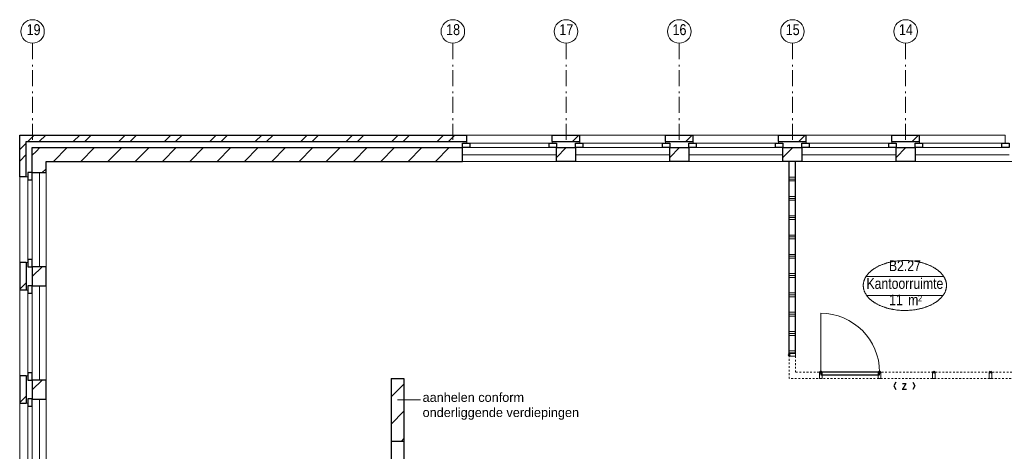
# Model space of a CAD drawing. Header units: millimetres. Extents: x -75976 to 232306, y 42824 to 140527.
# Tile 55 of 199: x 113807 to 129116, y 89906 to 96611. Entities that reach past the tile are written whole.
import ezdxf
from ezdxf.enums import TextEntityAlignment as Align

# ---------------------------------------------------------------- set-up
doc = ezdxf.new("R2010")
doc.units = ezdxf.units.MM
doc.header["$LTSCALE"] = 400
doc.header["$PDMODE"] = 3
doc.header["$PDSIZE"] = 15
doc.linetypes.add('STYLE_06', pattern=[1.041641, 0.625, -0.208282, 0.069427, -0.138931])
doc.linetypes.add('STYLE_21', pattern=[0.138889, 0.069444, -0.069444])
for name, color, linetype, lineweight in [('Buitenkozijnen', 140, 'Continuous', 15), ('Interieur-deur', 43, 'Continuous', 9), ('Interieur-scheidingswand-vertikaal', 5, 'Continuous', 25), ('Interieur-systeemwand glas', 140, 'STYLE_21', 15), ('Kozijnmerken', 43, 'Continuous', 9), ('mat-baksteen', 5, 'Continuous', 25), ('mat-beton (ihwg)', 5, 'Continuous', 25), ('mat-kalkzandsteen', 5, 'Continuous', 25), ('None', 7, 'Continuous', 9), ('Ruimtenummers', 5, 'Continuous', 25)]:
    doc.layers.add(name, color=color, linetype=linetype, lineweight=lineweight)
doc.styles.add('Arial', font='arial.ttf', dxfattribs={"height": 176.388889})
doc.styles.add('Arial Narrow', font='ARIALN.TTF', dxfattribs={"height": 222.25})
doc.styles.add('Arial Narrow (bold)', font='ARIALNB.TTF', dxfattribs={"height": 172.861111})

# ---------------------------------------------------------------- blocks, each defined once
blk = doc.blocks.new('*X303')
at = {"layer": 'None', "lineweight": 9}
for p, q in [((-50109, 4621), (-49909, 4821)), ((-50109, 4197), (-49909, 4397)), ((-49947, 3935), (-49909, 3973))]:
    blk.add_line(p, q, dxfattribs=at)
blk = doc.blocks.new('*X55')
at = {"layer": 'None', "lineweight": 9}
blk.add_line((-148.5, -148.5), (4, 4), dxfattribs=at)
blk = doc.blocks.new('*X56')
at = {"layer": 'None', "lineweight": 9}
blk.add_line((100, 100), (200, 200), dxfattribs=at)
blk = doc.blocks.new('Penant best-uitbr  (2D)')
at = {"layer": 'mat-baksteen', "lineweight": 25}
for p, q in [((-215, 200), (215, 200)), ((-215, 100), (-215, 200)), ((215, 100), (215, 200)), ((-215, 100), (215, 100))]:
    blk.add_line(p, q, dxfattribs=at)
at = {"layer": 'mat-kalkzandsteen', "lineweight": 25}
blk.add_lwpolyline([(-148.5, 4), (148.5, 4), (148.5, -210), (-148.5, -210)], close=True, dxfattribs=at)
at = {"layer": 'mat-baksteen'}
blk.add_blockref('*X56', (0, 0), dxfattribs=at)
at = {"layer": 'mat-kalkzandsteen'}
blk.add_blockref('*X55', (0, 0), dxfattribs=at)
blk = doc.blocks.new('Gevelpui best-uitbr 1330 (2D)')
at = {"layer": 'Buitenkozijnen', "lineweight": 15}
for p, q in [((-731.5, 71), (731.5, 71)), ((-731.5, 4), (-731.5, 71)), ((-731.5, 4), (731.5, 4)), ((731.5, 4), (731.5, 71))]:
    blk.add_line(p, q, dxfattribs=at)
at = {"layer": 'Buitenkozijnen', "color": 92, "lineweight": 25}
for points in [[(-731.5, 71), (-617.5, 71), (-617.5, 4), (-731.5, 4)], [(617.5, 71), (731.5, 71), (731.5, 4), (617.5, 4)]]:
    blk.add_lwpolyline(points, close=True, dxfattribs=at)
at = {"layer": 'None', "color": 43, "linetype": 'Continuous', "lineweight": 9}
blk.add_line((-731.5, -107), (731.5, -107), dxfattribs=at)
at = {"layer": 'None', "color": 43, "linetype": 'Continuous', "lineweight": 9, "flags": 128}
blk.add_lwpolyline([(-665, 71), (-665, 200), (665, 200), (665, 71)], dxfattribs=at)
blk = doc.blocks.new('*X925')
at = {"layer": 'None', "lineweight": 9}
for p, q in [((-55757, 8590), (-55657, 8690)), ((-55580, 8590), (-55480, 8690)), ((-55050, 8590), (-54950, 8690)), ((-54873, 8590), (-54773, 8690)), ((-54343, 8590), (-54243, 8690)), ((-54166, 8590), (-54066, 8690)), ((-53635, 8590), (-53535, 8690)), ((-53459, 8590), (-53359, 8690)), ((-52928, 8590), (-52828, 8690)), ((-52752, 8590), (-52652, 8690)), ((-52221, 8590), (-52121, 8690)), ((-52045, 8590), (-51945, 8690)), ((-51514, 8590), (-51414, 8690)), ((-51338, 8590), (-51238, 8690)), ((-50807, 8590), (-50707, 8690)), ((-50631, 8590), (-50531, 8690)), ((-50100, 8590), (-50000, 8690)), ((-49923, 8590), (-49823, 8690)), ((-49393, 8590), (-49293, 8690)), ((-49216, 8590), (-49116, 8690))]:
    blk.add_line(p, q, dxfattribs=at)
blk = doc.blocks.new('*X926')
at = {"layer": 'None', "lineweight": 9}
for p, q in [((-55884, 8463), (-55784, 8563)), ((-55884, 8286), (-55784, 8386))]:
    blk.add_line(p, q, dxfattribs=at)
blk = doc.blocks.new('*X927')
at = {"layer": 'None', "lineweight": 9}
for p, q in [((-55629, 8435), (-55570, 8494)), ((-55360, 8280), (-55146, 8494)), ((-54935, 8280), (-54721, 8494)), ((-54511, 8280), (-54297, 8494)), ((-54087, 8280), (-53873, 8494)), ((-53663, 8280), (-53449, 8494)), ((-53238, 8280), (-53024, 8494)), ((-52814, 8280), (-52600, 8494)), ((-52390, 8280), (-52176, 8494)), ((-51965, 8280), (-51751, 8494)), ((-51541, 8280), (-51327, 8494)), ((-51117, 8280), (-50903, 8494)), ((-50693, 8280), (-50479, 8494)), ((-50268, 8280), (-50054, 8494)), ((-49844, 8280), (-49630, 8494)), ((-49420, 8280), (-49206, 8494))]:
    blk.add_line(p, q, dxfattribs=at)
blk = doc.blocks.new('*X928')
at = {"layer": 'None', "lineweight": 9}
for p, q in [((-55688, 8376), (-55629, 8435)), ((-55539, 8101), (-55474, 8166))]:
    blk.add_line(p, q, dxfattribs=at)
blk = doc.blocks.new('*X1103')
at = {"layer": 'None', "lineweight": 9}
for p, q in [((10510, 0), (10610, 0)), ((10510, -240), (10610, -240)), ((10510, -270), (10610, -270)), ((10510, -300), (10610, -300)), ((10510, -540), (10610, -540)), ((10510, -570), (10610, -570)), ((10510, -600), (10610, -600)), ((10510, -840), (10610, -840)), ((10510, -870), (10610, -870)), ((10510, -900), (10610, -900)), ((10510, -1140), (10610, -1140)), ((10510, -1170), (10610, -1170)), ((10510, -1200), (10610, -1200)), ((10510, -1440), (10610, -1440)), ((10510, -1470), (10610, -1470)), ((10510, -1500), (10610, -1500)), ((10510, -1740), (10610, -1740)), ((10510, -1770), (10610, -1770)), ((10510, -1800), (10610, -1800)), ((10510, -2040), (10610, -2040)), ((10510, -2070), (10610, -2070)), ((10510, -2100), (10610, -2100)), ((10510, -2340), (10610, -2340)), ((10510, -2370), (10610, -2370)), ((10510, -2400), (10610, -2400)), ((10510, -2640), (10610, -2640)), ((10510, -2670), (10610, -2670)), ((10510, -2700), (10610, -2700)), ((10510, -2940), (10610, -2940)), ((10510, -2970), (10610, -2970))]:
    blk.add_line(p, q, dxfattribs=at)
blk = doc.blocks.new('systeemwandstijl 880 hoh')
at = {"layer": 'Interieur-systeemwand glas', "color": 43, "linetype": 'Continuous', "lineweight": 9}
blk.add_lwpolyline([(0, 20), (100, 20), (100, -20), (0, -20)], close=True, dxfattribs=at)
at = {"layer": 'Interieur-systeemwand glas', "color": 43, "linetype": 'Continuous', "lineweight": 15}
blk.add_point((0, 0), dxfattribs=at)
blk = doc.blocks.new('*X1104')
at = {"layer": 'None', "lineweight": 9}
for p, q in [((6990, 0), (7090, 0)), ((6990, -240), (7090, -240)), ((6990, -270), (7090, -270)), ((6990, -300), (7090, -300)), ((6990, -540), (7090, -540)), ((6990, -570), (7090, -570)), ((6990, -600), (7090, -600)), ((6990, -840), (7090, -840)), ((6990, -870), (7090, -870)), ((6990, -900), (7090, -900)), ((6990, -1140), (7090, -1140)), ((6990, -1170), (7090, -1170)), ((6990, -1200), (7090, -1200)), ((6990, -1440), (7090, -1440)), ((6990, -1470), (7090, -1470)), ((6990, -1500), (7090, -1500)), ((6990, -1740), (7090, -1740)), ((6990, -1770), (7090, -1770)), ((6990, -1800), (7090, -1800)), ((6990, -2040), (7090, -2040)), ((6990, -2070), (7090, -2070)), ((6990, -2100), (7090, -2100)), ((6990, -2340), (7090, -2340)), ((6990, -2370), (7090, -2370)), ((6990, -2400), (7090, -2400)), ((6990, -2640), (7090, -2640)), ((6990, -2670), (7090, -2670)), ((6990, -2700), (7090, -2700)), ((6990, -2940), (7090, -2940)), ((6990, -2970), (7090, -2970))]:
    blk.add_line(p, q, dxfattribs=at)
blk = doc.blocks.new('*X1105')
at = {"layer": 'None', "lineweight": 9}
for p, q in [((-50, 0), (50, 0)), ((-50, -240), (50, -240)), ((-50, -270), (50, -270)), ((-50, -300), (50, -300)), ((-50, -540), (50, -540)), ((-50, -570), (50, -570)), ((-50, -600), (50, -600)), ((-50, -840), (50, -840)), ((-50, -870), (50, -870)), ((-50, -900), (50, -900)), ((-50, -1140), (50, -1140)), ((-50, -1170), (50, -1170)), ((-50, -1200), (50, -1200)), ((-50, -1440), (50, -1440)), ((-50, -1470), (50, -1470)), ((-50, -1500), (50, -1500)), ((-50, -1740), (50, -1740)), ((-50, -1770), (50, -1770)), ((-50, -1800), (50, -1800)), ((-50, -2040), (50, -2040)), ((-50, -2070), (50, -2070)), ((-50, -2100), (50, -2100)), ((-50, -2340), (50, -2340)), ((-50, -2370), (50, -2370)), ((-50, -2400), (50, -2400)), ((-50, -2640), (50, -2640)), ((-50, -2670), (50, -2670)), ((-50, -2700), (50, -2700)), ((-50, -2940), (50, -2940)), ((-50, -2970), (50, -2970))]:
    blk.add_line(p, q, dxfattribs=at)
blk = doc.blocks.new('*X1106')
at = {"layer": 'None', "lineweight": 9}
for p, q in [((3470, 0), (3570, 0)), ((3470, -240), (3570, -240)), ((3470, -270), (3570, -270)), ((3470, -300), (3570, -300)), ((3470, -540), (3570, -540)), ((3470, -570), (3570, -570)), ((3470, -600), (3570, -600)), ((3470, -840), (3570, -840)), ((3470, -870), (3570, -870)), ((3470, -900), (3570, -900)), ((3470, -1140), (3570, -1140)), ((3470, -1170), (3570, -1170)), ((3470, -1200), (3570, -1200)), ((3470, -1440), (3570, -1440)), ((3470, -1470), (3570, -1470)), ((3470, -1500), (3570, -1500)), ((3470, -1740), (3570, -1740)), ((3470, -1770), (3570, -1770)), ((3470, -1800), (3570, -1800)), ((3470, -2040), (3570, -2040)), ((3470, -2070), (3570, -2070)), ((3470, -2100), (3570, -2100)), ((3470, -2340), (3570, -2340)), ((3470, -2370), (3570, -2370)), ((3470, -2400), (3570, -2400)), ((3470, -2640), (3570, -2640)), ((3470, -2670), (3570, -2670)), ((3470, -2700), (3570, -2700)), ((3470, -2940), (3570, -2940)), ((3470, -2970), (3570, -2970))]:
    blk.add_line(p, q, dxfattribs=at)
blk = doc.blocks.new('Deur systeemwand 915')
at = {"layer": 'Interieur-deur', "color": 140, "linetype": 'Continuous', "lineweight": 15}
blk.add_line((0, 1015), (0, 100), dxfattribs=at)
at = {"layer": 'Interieur-deur', "color": 92, "linetype": 'Continuous', "lineweight": 25}
blk.add_lwpolyline([(-915, 100), (0, 100), (0, 60), (-915, 60)], close=True, dxfattribs=at)
at = {"layer": 'Interieur-deur', "color": 140, "linetype": 'Continuous', "lineweight": 15}
blk.add_arc((0, 100), 915, 90, 180, dxfattribs=at)
blk = doc.blocks.new('Vergaderruimten B 3 (2D)')
at = {"layer": 'Interieur-scheidingswand-vertikaal', "lineweight": 25}
for p, q in [((50, 4), (-50, 4)), ((-50, -2981), (-50, 4)), ((50, -2981), (50, 4)), ((3470, 4), (3470, -2977)), ((3470, 4), (3570, 4)), ((3570, 4), (3570, -2977)), ((6990, 4), (6990, -2977)), ((6990, 4), (7090, 4)), ((7090, 4), (7090, -2977)), ((10510, 4), (10510, -2977)), ((10510, 4), (10610, 4)), ((10610, 4), (10610, -2977)), ((50, -2981), (-50, -2981)), ((3470, -2977), (3570, -2977)), ((6990, -2977), (7090, -2977)), ((10510, -2977), (10610, -2977))]:
    blk.add_line(p, q, dxfattribs=at)
at = {"layer": 'Interieur-systeemwand glas', "lineweight": 15}
for p, q in [((-50, -3371), (-50, -3021)), ((50, -3271), (50, -3021)), ((3470, -3017), (3470, -3271)), ((3570, -3017), (3570, -3271)), ((6990, -3017), (6990, -3271)), ((7090, -3017), (7090, -3271)), ((10510, -3017), (10510, -3271)), ((10610, -3017), (10610, -3371)), ((3470, -3271), (50, -3271)), ((6990, -3271), (3570, -3271)), ((10510, -3271), (7090, -3271)), ((10510, -3371), (-50, -3371))]:
    blk.add_line(p, q, dxfattribs=at)
at = {"layer": 'Interieur-scheidingswand-vertikaal'}
for name in ['*X1105', '*X1106', '*X1104', '*X1103']:
    blk.add_blockref(name, (0, 0), dxfattribs=at)
at = {"layer": 'Interieur-scheidingswand-vertikaal', "color": 7, "xscale": -1}
for p in [(440, -3371), (3960, -3371), (7480, -3371)]:
    blk.add_blockref('Deur systeemwand 915', p, dxfattribs=at)
at = {"layer": 'Interieur-scheidingswand-vertikaal', "color": 7}
for p in [(-50, -3001), (3470, -2997), (6990, -2997), (10510, -2997)]:
    blk.add_blockref('systeemwandstijl 880 hoh', p, dxfattribs=at)
at = {"layer": 'Interieur-scheidingswand-vertikaal', "color": 7, "rotation": 270}
for p in [(440, -3271), (3960, -3271), (7480, -3271), (8395, -3271), (9240, -3271)]:
    blk.add_blockref('systeemwandstijl 880 hoh', p, dxfattribs=at)
at = {"layer": 'Interieur-scheidingswand-vertikaal', "color": 7, "xscale": -1, "rotation": 90}
for p in [(1355, -3271), (2200, -3271), (3080, -3271), (4875, -3271), (5720, -3271), (6600, -3271), (10120, -3271)]:
    blk.add_blockref('systeemwandstijl 880 hoh', p, dxfattribs=at)
blk = doc.blocks.new('Ruimtenummer UV 50')
at = {"layer": 'Ruimtenummers', "color": 8, "lineweight": 5}
for p, q in [((602, 157), (-602, 157)), ((595, -137), (-595, -137))]:
    blk.add_line(p, q, dxfattribs=at)
blk.add_open_spline([(-323, 354), (-173, 406), (173, 406), (323, 354), (473, 302), (560, 212), (647, 122), (647, 18), (647, -86), (560, -176), (473, -266), (323, -318), (173, -370), (-173, -370), (-323, -318), (-474, -266), (-560, -176), (-647, -86), (-647, 18), (-647, 122), (-560, 212), (-474, 302), (-323, 354)], degree=2, knots=[0, 0, 0, 0.09962, 0.19924, 0.19924, 0.283607, 0.283607, 0.349619, 0.349619, 0.415638, 0.415638, 0.5, 0.5, 0.59962, 0.69924, 0.69924, 0.783607, 0.783607, 0.849619, 0.849619, 0.915638, 0.915638, 1, 1, 1], dxfattribs=at)
at = {"layer": 'Ruimtenummers', "attachment_point": 2, "style": 'Arial Narrow'}
for s, insert, char_height in [(' 2', (220, -133), 96.8), (' m', (104, -122), 165.9)]:
    blk.add_mtext(s, dxfattribs=dict(at, insert=insert, char_height=char_height))
at = {"layer": 'Ruimtenummers', "style": 'Arial Narrow'}
for tag, p in [('Nummer', (0, 407)), ('Naam', (0, 132)), ('Oppervlak', (-138, -122))]:
    blk.add_attdef(tag, text='', height=166, dxfattribs=at).set_placement(p, align=Align.TOP_CENTER)
blk = doc.blocks.new('Kozijnmerk 50')
at = {"layer": 'Kozijnmerken', "color": 92, "linetype": 'Continuous', "lineweight": 25}
for points in [[(-132, 51), (-165, -6), (-132, -62)], [(132, 51), (165, -6), (132, -62)]]:
    blk.add_lwpolyline(points, dxfattribs=at)
at = {"layer": 'None', "color": 43, "style": 'Arial Narrow (bold)'}
blk.add_attdef('merk', text='', height=138, dxfattribs=at).set_placement((0, 0), align=Align.MIDDLE_CENTER)
blk = doc.blocks.new('*U1337')
at = {"layer": 'None', "color": 7, "linetype": 'STYLE_06', "lineweight": 9}
for p, q in [((-55684, 10116), (-55684, 8616)), ((-49149, 10116), (-49149, 8616)), ((-47389, 10116), (-47389, 8616)), ((-45629, 10116), (-45629, 8616)), ((-43869, 10116), (-43869, 8616)), ((-42109, 10116), (-42109, 8616))]:
    blk.add_line(p, q, dxfattribs=at)
at = {"layer": 'None', "color": 43, "linetype": 'Continuous', "lineweight": 9}
for centre in [(-55684, 10299), (-49149, 10299), (-47389, 10299), (-45629, 10299), (-43869, 10299), (-42109, 10299)]:
    blk.add_circle(centre, 183, dxfattribs=at)
at = {"layer": 'None', "color": 8, "char_height": 169.3, "attachment_point": 1, "style": 'Arial Narrow'}
for s, insert in [('19', (-55776, 10412)), ('18', (-49253, 10412)), ('17', (-47493, 10412)), ('16', (-45733, 10412)), ('15', (-43973, 10412)), ('14', (-42213, 10412))]:
    blk.add_mtext(s, dxfattribs=dict(at, insert=insert))

msp = doc.modelspace()

# ---------------------------------------------------------------- linework, layer by layer
at = {"linetype": 'Continuous', "lineweight": 0, "flags": 128}
msp.add_lwpolyline([(150731.85564, 88835.0182), (150731.85564, 86835.0182), (148483.35564, 86835.0182), (148483.35564, 81157.0182), (114216.85564, 81157.0182), (114216.85564, 86621.0182), (117321.85564, 86621.0182), (117321.85564, 84635.0182), (119781.85564, 84635.0182), (119781.85564, 89049.0182), (114216.85564, 89049.0182), (114216.85564, 94410.0182), (136331.85564, 94410.0182), (136331.85564, 88835.0182), (150731.85564, 88835.0182)], dxfattribs=at)
at = {"layer": 'mat-baksteen', "lineweight": 25}
for p, q in [((113806.85564, 94820.0182), (120756.85564, 94820.0182)), ((113806.85564, 94170.0182), (113806.85564, 94820.0182)), ((120756.85564, 94720.0182), (120756.85564, 94820.0182)), ((113906.85564, 94720.0182), (120756.85564, 94720.0182)), ((113906.85564, 94170.0182), (113906.85564, 94720.0182)), ((113906.85564, 94170.0182), (113806.85564, 94170.0182))]:
    msp.add_line(p, q, dxfattribs=at)
at = {"layer": 'mat-beton (ihwg)', "lineweight": 25}
for p, q in [((119581.85564, 90065.0182), (119581.85564, 88365.0182)), ((119581.85564, 90065.0182), (119781.85564, 90065.0182)), ((119781.85564, 90065.0182), (119781.85564, 88365.0182))]:
    msp.add_line(p, q, dxfattribs=at)
at = {"layer": 'mat-kalkzandsteen', "lineweight": 25}
for p, q in [((114002.85564, 94624.0182), (120690.35564, 94624.0182)), ((114002.85564, 94231.0182), (114002.85564, 94624.0182)), ((120690.35564, 94410.0182), (120690.35564, 94624.0182)), ((114216.85564, 94410.0182), (120690.35564, 94410.0182)), ((114216.85564, 94231.0182), (114216.85564, 94410.0182)), ((114216.85564, 94231.0182), (114002.85564, 94231.0182)), ((119581.85564, 91035.0182), (119581.85564, 90065.0182)), ((119581.85564, 91035.0182), (119781.85564, 91035.0182)), ((119781.85564, 91035.0182), (119781.85564, 90065.0182)), ((119581.85564, 90065.0182), (119781.85564, 90065.0182))]:
    msp.add_line(p, q, dxfattribs=at)
at = {"layer": 'None', "lineweight": 9}
msp.add_line((120037.85564, 90705.0182), (119681.85564, 90705.0182), dxfattribs=at)

# ---------------------------------------------------------------- block references
at = {"layer": 'Interieur-scheidingswand-vertikaal', "color": 7}
msp.add_blockref('Vergaderruimten B 3 (2D)', (125821.85564, 94406.0182), dxfattribs=at)
at = {"layer": 'Kozijnmerken', "color": 7}
msp.add_blockref('Kozijnmerk 50', (127561.28106, 90927.64897), dxfattribs=at).add_auto_attribs({'merk': 'z'})
at = {"layer": 'mat-baksteen'}
for name in ['*X925', '*X926']:
    msp.add_blockref(name, (169690.79627, 86130.0182), dxfattribs=at)
at = {"layer": 'mat-baksteen', "color": 7}
for p in [(122301.85564, 94620.0182), (124061.85564, 94620.0182), (125821.85564, 94620.0182), (127581.85564, 94620.0182)]:
    msp.add_blockref('Penant best-uitbr  (2D)', p, dxfattribs=at)
at = {"layer": 'mat-kalkzandsteen'}
for name in ['*X927', '*X928', '*X303']:
    msp.add_blockref(name, (169690.79627, 86130.0182), dxfattribs=at)
at = {"layer": 'mat-kalkzandsteen', "color": 7, "xscale": -1, "rotation": 90}
for name, p in [('Gevelpui best-uitbr 1330 (2D)', (114006.85564, 93505.0182)), ('Penant best-uitbr  (2D)', (114006.85564, 92625.0182)), ('Penant best-uitbr  (2D)', (114006.85564, 92625.0182)), ('Penant best-uitbr  (2D)', (114006.85564, 92625.0182)), ('Gevelpui best-uitbr 1330 (2D)', (114006.85564, 91745.0182)), ('Penant best-uitbr  (2D)', (114006.85564, 90865.0182)), ('Gevelpui best-uitbr 1330 (2D)', (114006.85564, 89990.5182))]:
    msp.add_blockref(name, p, dxfattribs=at)
at = {"layer": 'None', "color": 7}
for name, p in [('*U1337', (169690.79627, 86130.0182)), ('Gevelpui best-uitbr 1330 (2D)', (121421.85564, 94620.0182)), ('Gevelpui best-uitbr 1330 (2D)', (123181.85564, 94620.0182)), ('Gevelpui best-uitbr 1330 (2D)', (124941.85564, 94620.0182)), ('Gevelpui best-uitbr 1330 (2D)', (126701.85564, 94620.0182)), ('Gevelpui best-uitbr 1330 (2D)', (128461.85564, 94620.0182))]:
    msp.add_blockref(name, p, dxfattribs=at)
at = {"layer": 'Ruimtenummers'}
msp.add_blockref('Ruimtenummer UV 50', (127570.08561, 92463.90656), dxfattribs=at).add_auto_attribs({'Nummer': 'B2.27', 'Naam': 'Kantoorruimte', 'Oppervlak': '11'})

# ---------------------------------------------------------------- texts
at = {"layer": 'None', "color": 140, "insert": (120071.13371, 90814.86648), "char_height": 141.1111111, "attachment_point": 1, "style": 'Arial'}
msp.add_mtext('aanhelen conform \\Ponderliggende verdiepingen', dxfattribs=at)

doc.saveas('drawing.dxf')
